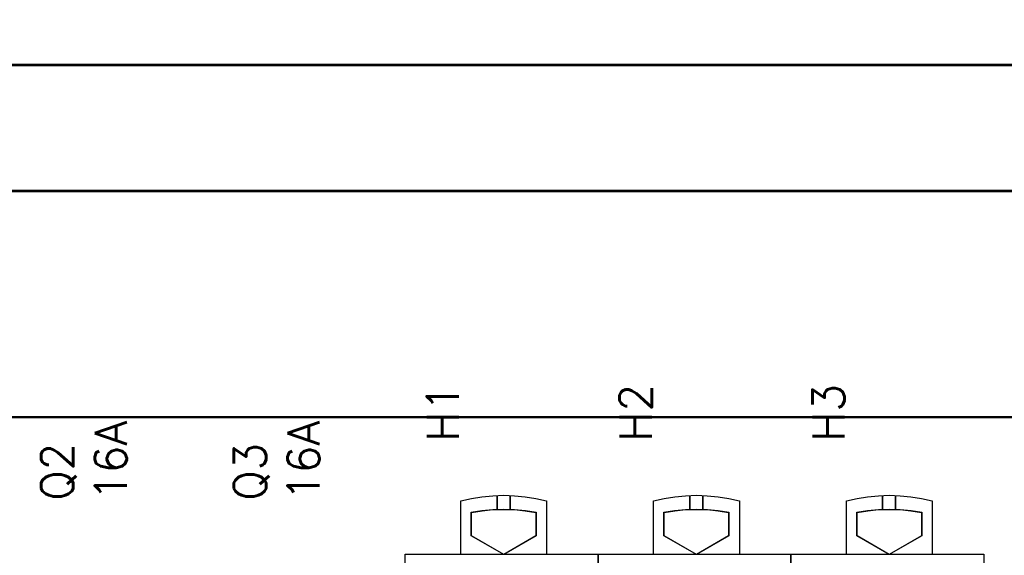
# Model space of a CAD drawing. Extents: x -543332 to -323966, y -9028 to 137422.
# Tile 246 of 250: x -346023 to -345103, y 39809 to 40309. Entities that reach past the tile are written whole.
import ezdxf

# ---------------------------------------------------------------- set-up
doc = ezdxf.new("R2010")
doc.units = 0
doc.header["$MEASUREMENT"] = 0
doc.layers.get('0').update_dxf_attribs({"color": 8})
doc.layers.add('45', color=8, linetype='Continuous')
doc.layers.add('50', color=7, linetype='Continuous')
doc.styles.get("Standard").update_dxf_attribs({"font": 'txt', "bigfont": 'BIGFONT.SHX'})

# ---------------------------------------------------------------- blocks, each defined once
blk = doc.blocks.new('*C993')
at = {"layer": '50', "color": 7}
for points in [[(3.818216, -4.141941), (3.818216, -66.582098), (6.008797, -67.85232), (6.008797, -67.85232), (272.015062, -67.85232)], [(3.818216, -4.141941), (3.818216, -66.582098), (6.008797, -67.85232), (272.015062, -67.85232)]]:
    blk.add_lwpolyline(points, dxfattribs=at)
for points in [[(272.015906, -67.770228), (6.007953, -67.770228), (272.015906, -67.770228)], [(12.928242, -79.617995), (265.095617, -79.617995), (265.095617, -79.592947), (265.145403, -78.540925), (265.493907, -76.46193), (266.016663, -75.66039), (272.015906, -75.66039), (272.015906, -67.770228), (6.007953, -67.770228), (6.007953, -75.66039), (12.007197, -75.66039), (12.529952, -76.46193), (12.878456, -78.540925), (12.928242, -79.617995)], [(12.965938, -79.578273), (265.057921, -79.578273), (265.057921, -79.553392), (265.107692, -78.508425), (265.456092, -76.443371), (265.978691, -75.647205), (271.976141, -75.647205), (271.976141, -67.80995), (6.047718, -67.80995), (6.047718, -75.647205), (12.045168, -75.647205), (12.567768, -76.443371), (12.916167, -78.508425), (12.965938, -79.578273)], [(12.924446, -79.535902), (265.099413, -79.535902), (12.924446, -79.535902)], [(12.999128, -100.73689), (265.024731, -100.73689), (265.024731, -92.396337), (265.024731, -85.75386), (265.099413, -83.781094), (265.099413, -79.535902), (12.924446, -79.535902), (12.924446, -83.781094), (12.999128, -85.75386), (12.999128, -92.396337), (12.999128, -100.73689)], [(13.038869, -100.697168), (264.98499, -100.697168), (264.98499, -92.387868), (264.98499, -85.770282), (265.059648, -83.804909), (265.059648, -79.575624), (12.964211, -79.575624), (12.964211, -83.804909), (13.038869, -85.770282), (13.038869, -92.387868), (13.038869, -100.697168)], [(265.025185, -100.654798), (12.998674, -100.654798), (265.025185, -100.654798)], [(12.998674, -187.773222), (265.025185, -187.773222), (265.025185, -100.654798), (12.998674, -100.654798), (12.998674, -187.773222)]]:
    blk.add_lwpolyline(points, close=True, dxfattribs=at)
blk = doc.blocks.new('*U996')
blk = doc.blocks.new('*U997')
blk = doc.blocks.new('*U998')
at = {"layer": '45', "color": 7}
for points in [[(144.677144, -113.506209), (144.677144, -108.502529), (144.677144, -108.502529), (145.671255, -108.279883), (146.647822, -108.127546), (147.671172, -108.027941), (148.682825, -107.992787), (149.694479, -108.027941), (150.694437, -108.127546), (151.688548, -108.279883), (152.688506, -108.502529), (152.688506, -108.502529), (152.688506, -113.506209), (144.677144, -113.506209)], [(148.062488, -109.327448), (148.062488, -108.011324), (148.062488, -109.327448)], [(149.279303, -109.327448), (149.279303, -108.011324), (149.279303, -109.327448)], [(149.704177, -109.306809), (150.71313, -109.407708), (151.710282, -109.57983), (151.710282, -111.775863), (148.683424, -113.53269), (145.644764, -111.775863), (145.644764, -109.57983), (146.647817, -109.407708), (147.66267, -109.306809), (148.683424, -109.277133), (149.704177, -109.306809)], [(145.668623, -111.771247), (145.668623, -109.602544), (145.668623, -109.602544), (146.663785, -109.432565), (147.670654, -109.332921), (148.683377, -109.303615), (149.6961, -109.332921), (150.697115, -109.432565), (151.686423, -109.602544), (151.686423, -109.602544), (151.686423, -111.771247), (151.686423, -111.771247), (148.683377, -113.506209), (148.683377, -113.506209), (145.668623, -111.771247), (145.668623, -111.771247)], [(139.491763, -113.492968), (157.505397, -113.492968), (157.505397, -113.492968), (157.505397, -196.498834), (157.505397, -196.498834), (139.491763, -196.498834), (139.491763, -196.498834), (139.491763, -113.492968), (139.491763, -113.492968)]]:
    blk.add_lwpolyline(points, close=True, dxfattribs=at)
at = {"layer": '45', "color": 59}
blk.add_lwpolyline([(139.497065, -113.498264), (157.500095, -113.498264), (157.500095, -196.493538), (139.497065, -196.493538), (139.497065, -113.498264)], close=True, dxfattribs=at)
blk = doc.blocks.new('*U999')
at = {"layer": '45', "color": 7}
for points in [[(162.677523, -113.506209), (162.677523, -108.502529), (162.677523, -108.502529), (163.671634, -108.279883), (164.648201, -108.127546), (165.67155, -108.027941), (166.683204, -107.992787), (167.694858, -108.027941), (168.694816, -108.127546), (169.688926, -108.279883), (170.688885, -108.502529), (170.688885, -108.502529), (170.688885, -113.506209), (162.677523, -113.506209)], [(166.062867, -109.327448), (166.062867, -108.011324), (166.062867, -109.327448)], [(167.277031, -109.327448), (167.277031, -108.011324), (167.277031, -109.327448)], [(167.703679, -109.306809), (168.713073, -109.407708), (169.710661, -109.57983), (169.710661, -111.775863), (166.682479, -113.53269), (163.642492, -111.775863), (163.642492, -109.57983), (164.645983, -109.407708), (165.66128, -109.306809), (166.682479, -109.277133), (167.703679, -109.306809)], [(163.669002, -111.771247), (163.669002, -109.602544), (163.669002, -109.602544), (164.663725, -109.432565), (165.670151, -109.332921), (166.682428, -109.303615), (167.694705, -109.332921), (168.695279, -109.432565), (169.684151, -109.602544), (169.684151, -109.602544), (169.684151, -111.771247), (169.684151, -111.771247), (166.682428, -113.506209), (166.682428, -113.506209), (163.669002, -111.771247), (163.669002, -111.771247)], [(157.492142, -113.492968), (175.505775, -113.492968), (175.505775, -113.492968), (175.505775, -196.498834), (175.505775, -196.498834), (157.492142, -196.498834), (157.492142, -196.498834), (157.492142, -113.492968), (157.492142, -113.492968)], [(157.497444, -113.498264), (175.500473, -113.498264), (175.500473, -196.493538), (157.497444, -196.493538), (157.497444, -113.498264)]]:
    blk.add_lwpolyline(points, close=True, dxfattribs=at)
blk = doc.blocks.new('*U1000')
at = {"layer": '45', "color": 7}
for points in [[(180.677902, -113.506209), (180.677902, -108.502529), (180.677902, -108.502529), (181.672012, -108.279883), (182.64858, -108.127546), (183.671929, -108.027941), (184.683583, -107.992787), (185.695236, -108.027941), (186.695195, -108.127546), (187.689305, -108.279883), (188.689263, -108.502529), (188.689263, -108.502529), (188.689263, -113.506209), (180.677902, -113.506209)], [(184.063246, -109.327448), (184.063246, -108.011324), (184.063246, -109.327448)], [(185.27741, -109.327448), (185.27741, -108.011324), (185.27741, -109.327448)], [(185.704058, -109.306809), (186.713451, -109.407708), (187.71104, -109.57983), (187.71104, -111.775863), (184.682858, -113.53269), (181.642871, -111.775863), (181.642871, -109.57983), (182.646362, -109.407708), (183.661658, -109.306809), (184.682858, -109.277133), (185.704058, -109.306809)], [(181.669381, -111.771247), (181.669381, -109.602544), (181.669381, -109.602544), (182.664104, -109.432565), (183.670529, -109.332921), (184.682806, -109.303615), (185.695083, -109.332921), (186.695658, -109.432565), (187.684529, -109.602544), (187.684529, -109.602544), (187.684529, -111.771247), (187.684529, -111.771247), (184.682806, -113.506209), (184.682806, -113.506209), (181.669381, -111.771247), (181.669381, -111.771247)], [(175.49252, -113.492968), (193.506154, -113.492968), (193.506154, -113.492968), (193.506154, -196.498834), (193.506154, -196.498834), (175.49252, -196.498834), (175.49252, -196.498834), (175.49252, -113.492968), (175.49252, -113.492968)], [(175.497822, -113.498264), (193.500852, -113.498264), (193.500852, -196.493538), (175.497822, -196.493538), (175.497822, -113.498264)]]:
    blk.add_lwpolyline(points, close=True, dxfattribs=at)

msp = doc.modelspace()

# ---------------------------------------------------------------- block references
at = {"xscale": 10, "yscale": 10, "zscale": 10}
msp.add_blockref('*C993', (-347057.52, 40944.6), dxfattribs=at)
ref = msp.add_blockref('*U998', (-347057.52, 40944.6), dxfattribs=dict(xscale=10, yscale=10, zscale=10))
ref.add_attrib('Oznaczenie', 'H1', (-345612.52, 39914.6), dxfattribs={"height": 30, "rotation": 90, "flags": 2})
ref = msp.add_blockref('*U999', (-347057.52, 40944.6), dxfattribs=dict(xscale=10, yscale=10, zscale=10))
ref.add_attrib('Oznaczenie', 'H2', (-345432.52, 39914.6), dxfattribs={"height": 30, "rotation": 90, "flags": 2})
ref = msp.add_blockref('*U1000', (-347057.52, 40944.6), dxfattribs=dict(xscale=10, yscale=10, zscale=10))
ref.add_attrib('Oznaczenie', 'H3', (-345252.52, 39914.6), dxfattribs={"height": 30, "rotation": 90, "flags": 2})
ref = msp.add_blockref('*U996', (-347057.52, 40944.6), dxfattribs=dict(xscale=10, yscale=10, zscale=10))
ref.add_attrib('Oznaczenie', 'Q2', (-345972.52, 39859.6), dxfattribs={"height": 30, "rotation": 90, "flags": 2})
ref.add_attrib('Pr¹d znamionowy', '16A', (-345922.52, 39859.6), dxfattribs={"height": 30, "rotation": 90, "flags": 2})
ref = msp.add_blockref('*U997', (-347057.52, 40944.6), dxfattribs=dict(xscale=10, yscale=10, zscale=10))
ref.add_attrib('Oznaczenie', 'Q3', (-345792.52, 39859.6), dxfattribs={"height": 30, "rotation": 90, "flags": 2})
ref.add_attrib('Pr¹d znamionowy', '16A', (-345742.52, 39859.6), dxfattribs={"height": 30, "rotation": 90, "flags": 2})

doc.saveas('drawing.dxf')
